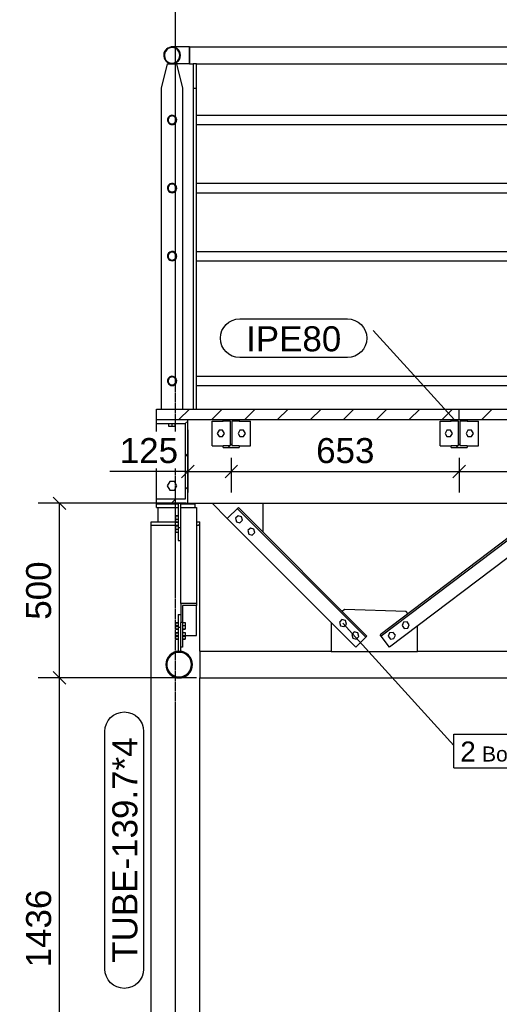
# Model space of a CAD drawing. Header units: millimetres. Extents: x 25 to 224619, y 20 to 11454.
# Tile 56 of 105: x 131160 to 132534, y 2190 to 5009. Entities that reach past the tile are written whole.
import ezdxf

# ---------------------------------------------------------------- set-up
doc = ezdxf.new("R2010")
doc.units = ezdxf.units.MM
doc.linetypes.add('DXK_LINE_DOT3', pattern=[5.9187, 2.979, -0.9799, 0.9799, -0.9799])
for name, color, linetype in [('ACIER_COUPE', 7, 'Continuous'), ('ACIER_HACHURES', 7, 'Continuous'), ('ACIER_VISIBLE', 7, 'Continuous'), ('BOULONS', 7, 'Continuous'), ('COTATIONS', 7, 'Continuous'), ('MAILLAGE', 7, 'Continuous'), ('REPERES', 7, 'Continuous')]:
    doc.layers.add(name, color=color, linetype=linetype)
doc.styles.add('Arial', font='arial.ttf', dxfattribs={"height": 0.2})

# ---------------------------------------------------------------- blocks, each defined once
blk = doc.blocks.new('GridLine-1649644-21804 - 21596')
at = {"layer": 'MAILLAGE', "color": 7, "linetype": 'DXK_LINE_DOT3'}
blk.add_line((131606.7, 600), (131606.7, 7419.3), dxfattribs=at)
blk = doc.blocks.new('Bolt-1649644-21611 - 21596')
at = {"layer": 'BOULONS', "color": 7, "linetype": 'Continuous'}
for p, q in [((131589.8, 3826.3), (131582.8, 3814.3)), ((131582.8, 3814.3), (131589.8, 3802.3)), ((131603.6, 3826.3), (131589.8, 3826.3)), ((131610.6, 3814.3), (131603.6, 3826.3)), ((131603.6, 3802.3), (131610.6, 3814.3)), ((131589.8, 3802.3), (131603.6, 3802.3)), ((131589.8, 3686.3), (131582.8, 3674.3)), ((131582.8, 3674.3), (131589.8, 3662.3)), ((131603.6, 3686.3), (131589.8, 3686.3)), ((131610.6, 3674.3), (131603.6, 3686.3)), ((131603.6, 3662.3), (131610.6, 3674.3)), ((131589.8, 3662.3), (131603.6, 3662.3))]:
    blk.add_line(p, q, dxfattribs=at)
blk = doc.blocks.new('Part-1649644-21605 - 21596')
at = {"layer": 'ACIER_HACHURES', "linetype": 'Continuous'}
h = blk.add_hatch(dxfattribs=at)
h.set_pattern_fill('', scale=21, style=0, pattern_type=0)
h.set_pattern_definition([(45, (131551.704, 3864.26), (-47.146, 47.146), [])])
h.paths.add_polyline_path([(131641.7, 3864.3), (131551.7, 3864.3), (131551.7, 3851.8), (131634.7, 3851.8), (131634.7, 3636.8), (131551.7, 3636.8), (131551.7, 3624.3), (131641.7, 3624.3)])
at = {"layer": 'ACIER_COUPE', "color": 136, "linetype": 'Continuous'}
for p, q in [((131551.7, 3851.8), (131551.7, 3864.3)), ((131551.7, 3864.3), (131641.7, 3864.3)), ((131641.7, 3624.3), (131641.7, 3864.3)), ((131634.7, 3851.8), (131551.7, 3851.8)), ((131634.7, 3636.8), (131634.7, 3851.8)), ((131551.7, 3624.3), (131551.7, 3636.8)), ((131551.7, 3636.8), (131634.7, 3636.8)), ((131551.7, 3624.3), (131641.7, 3624.3))]:
    blk.add_line(p, q, dxfattribs=at)
blk = doc.blocks.new('Part-1649644-21782 - 21596')
at = {"layer": 'ACIER_HACHURES', "linetype": 'Continuous'}
h = blk.add_hatch(dxfattribs=at)
h.set_pattern_fill('', scale=21, style=0, pattern_type=0)
h.set_pattern_definition([(45, (131608.35, 4533.834), (-47.146, 47.146), [])])
h.paths.add_polyline_path([(131610.2, 4527.1), (131608.4, 4533.8), (131603.4, 4538.8), (131596.7, 4540.6), (131590, 4538.8), (131585.1, 4533.8), (131583.3, 4527.1), (131585.1, 4520.4), (131590, 4515.5), (131596.7, 4513.7), (131603.4, 4515.5), (131608.4, 4520.4)])
h.paths.add_polyline_path([(131602.4, 4517.2), (131596.7, 4515.7), (131591, 4517.2), (131586.8, 4521.4), (131585.3, 4527.1), (131586.8, 4532.8), (131591, 4537), (131596.7, 4538.6), (131602.4, 4537), (131606.6, 4532.8), (131608.2, 4527.1), (131606.6, 4521.4)])
at = {"layer": 'ACIER_COUPE', "color": 136, "linetype": 'Continuous'}
for radius, start, end in [(13.4, 30, 210), (13.4, 210, 30), (11.4, 150, 330), (11.4, 330, 150)]:
    blk.add_arc((131596.7, 4527.1), radius, start, end, dxfattribs=at)
blk = doc.blocks.new('Part-1649644-21604 - 21596')
at = {"layer": 'ACIER_VISIBLE', "color": 136, "linetype": 'Continuous'}
blk.add_line((131641.7, 3624.3), (134921.7, 3624.3), dxfattribs=at)
blk = doc.blocks.new('Part-1649644-21671 - 21596')
at = {"layer": 'ACIER_HACHURES', "linetype": 'Continuous'}
h = blk.add_hatch(dxfattribs=at)
h.set_pattern_fill('', scale=21, style=0, pattern_type=0)
h.set_pattern_definition([(45, (131651.96, 3176.87), (-47.146, 47.146), [])])
h.paths.add_polyline_path([(131654.9, 3162.3), (131652, 3176.9), (131643.7, 3189.2), (131631.4, 3197.5), (131616.8, 3200.4), (131602.2, 3197.5), (131589.9, 3189.2), (131581.7, 3176.9), (131578.8, 3162.3), (131581.7, 3147.8), (131589.9, 3135.4), (131602.2, 3127.2), (131616.8, 3124.3), (131631.4, 3127.2), (131643.7, 3135.4), (131652, 3147.8)])
h.paths.add_polyline_path([(131641.7, 3137.5), (131630.3, 3129.8), (131616.8, 3127.2), (131603.4, 3129.8), (131591.9, 3137.5), (131584.3, 3148.9), (131581.7, 3162.3), (131584.3, 3175.8), (131591.9, 3187.2), (131603.4, 3194.8), (131616.8, 3197.5), (131630.3, 3194.8), (131641.7, 3187.2), (131649.3, 3175.8), (131652, 3162.3), (131649.3, 3148.9)])
at = {"layer": 'ACIER_COUPE', "color": 136, "linetype": 'Continuous'}
for radius, start, end in [(38, 22.5, 202.5), (35.1, 337.5, 157.5), (38, 202.5, 22.5), (35.1, 157.5, 337.5)]:
    blk.add_arc((131616.8, 3162.3), radius, start, end, dxfattribs=at)
blk = doc.blocks.new('Part-1649644-21672 - 21596')
at = {"layer": 'ACIER_VISIBLE', "color": 136, "linetype": 'Continuous'}
for p, q in [((131601.8, 3198.9), (131601.8, 3198.5)), ((131601.8, 3198.9), (131606.8, 3198.9)), ((131601.8, 3198.5), (131601.8, 3197.2)), ((131601.8, 3127.5), (131601.8, 3127.2)), ((131601.8, 3127.2), (131601.8, 3125.7)), ((131601.8, 3125.7), (131606.7, 3125.7))]:
    blk.add_line(p, q, dxfattribs=at)
blk = doc.blocks.new('Part-1649644-21610 - 21596')
at = {"layer": 'ACIER_VISIBLE', "color": 136, "linetype": 'Continuous'}
blk.add_line((131551.7, 3636.8), (131551.7, 3851.8), dxfattribs=at)
blk = doc.blocks.new('Part-1649644-21613 - 21596')
at = {"layer": 'ACIER_HACHURES', "linetype": 'Continuous'}
h = blk.add_hatch(dxfattribs=at)
h.set_pattern_fill('', scale=21, style=0, pattern_type=0)
h.set_pattern_definition([(45, (132396.206, 3864.26), (-47.146, 47.146), [])])
h.paths.add_polyline_path([(132442.2, 3864.3), (132396.2, 3864.3), (132396.2, 3859.1), (132417.3, 3859.1), (132417.3, 3789.5), (132396.2, 3789.5), (132396.2, 3784.3), (132442.2, 3784.3), (132442.2, 3789.5), (132421.1, 3789.5), (132421.1, 3859.1), (132442.2, 3859.1)])
at = {"layer": 'ACIER_COUPE', "color": 136, "linetype": 'Continuous'}
for p, q in [((132396.2, 3859.1), (132396.2, 3864.3)), ((132396.2, 3864.3), (132442.2, 3864.3)), ((132442.2, 3864.3), (132442.2, 3859.1)), ((132417.3, 3859.1), (132396.2, 3859.1)), ((132417.3, 3789.5), (132417.3, 3859.1)), ((132442.2, 3859.1), (132421.1, 3859.1)), ((132421.1, 3859.1), (132421.1, 3789.5)), ((132396.2, 3784.3), (132396.2, 3789.5)), ((132396.2, 3789.5), (132417.3, 3789.5)), ((132396.2, 3784.3), (132442.2, 3784.3)), ((132421.1, 3789.5), (132442.2, 3789.5)), ((132442.2, 3789.5), (132442.2, 3784.3))]:
    blk.add_line(p, q, dxfattribs=at)
blk = doc.blocks.new('Part-1649644-21616 - 21596')
at = {"layer": 'ACIER_VISIBLE', "color": 136, "linetype": 'Continuous'}
for p, q in [((132364.2, 3859.3), (132396.2, 3859.3)), ((132364.2, 3789.3), (132364.2, 3859.3)), ((132442.2, 3859.3), (132474.2, 3859.3)), ((132474.2, 3789.3), (132474.2, 3859.3)), ((132364.2, 3789.3), (132396.2, 3789.3)), ((132442.2, 3789.3), (132474.2, 3789.3))]:
    blk.add_line(p, q, dxfattribs=at)
blk = doc.blocks.new('Bolt-1649644-21617 - 21596')
at = {"layer": 'BOULONS', "color": 7, "linetype": 'Continuous'}
for p, q in [((132384, 3833.3), (132378.8, 3824.3)), ((132378.8, 3824.3), (132384, 3815.3)), ((132394.4, 3833.3), (132384, 3833.3)), ((132384, 3815.3), (132394.4, 3815.3)), ((132399.6, 3824.3), (132394.4, 3833.3)), ((132394.4, 3815.3), (132399.6, 3824.3)), ((132444, 3833.3), (132438.8, 3824.3)), ((132438.8, 3824.3), (132444, 3815.3)), ((132454.4, 3833.3), (132444, 3833.3)), ((132444, 3815.3), (132454.4, 3815.3)), ((132459.6, 3824.3), (132454.4, 3833.3)), ((132454.4, 3815.3), (132459.6, 3824.3))]:
    blk.add_line(p, q, dxfattribs=at)
blk = doc.blocks.new('Part-1649644-21618 - 21596')
at = {"layer": 'ACIER_HACHURES', "linetype": 'Continuous'}
h = blk.add_hatch(dxfattribs=at)
h.set_pattern_fill('', scale=21, style=0, pattern_type=0)
h.set_pattern_definition([(45, (131743.206, 3864.26), (-47.146, 47.146), [])])
h.paths.add_polyline_path([(131789.2, 3864.3), (131743.2, 3864.3), (131743.2, 3859.1), (131764.3, 3859.1), (131764.3, 3789.5), (131743.2, 3789.5), (131743.2, 3784.3), (131789.2, 3784.3), (131789.2, 3789.5), (131768.1, 3789.5), (131768.1, 3859.1), (131789.2, 3859.1)])
at = {"layer": 'ACIER_COUPE', "color": 136, "linetype": 'Continuous'}
for p, q in [((131743.2, 3859.1), (131743.2, 3864.3)), ((131743.2, 3864.3), (131789.2, 3864.3)), ((131789.2, 3864.3), (131789.2, 3859.1)), ((131764.3, 3859.1), (131743.2, 3859.1)), ((131764.3, 3789.5), (131764.3, 3859.1)), ((131789.2, 3859.1), (131768.1, 3859.1)), ((131768.1, 3859.1), (131768.1, 3789.5)), ((131743.2, 3784.3), (131743.2, 3789.5)), ((131743.2, 3789.5), (131764.3, 3789.5)), ((131743.2, 3784.3), (131789.2, 3784.3)), ((131768.1, 3789.5), (131789.2, 3789.5)), ((131789.2, 3789.5), (131789.2, 3784.3))]:
    blk.add_line(p, q, dxfattribs=at)
blk = doc.blocks.new('Part-1649644-21621 - 21596')
at = {"layer": 'ACIER_VISIBLE', "color": 136, "linetype": 'Continuous'}
for p, q in [((131711.2, 3859.3), (131743.2, 3859.3)), ((131711.2, 3789.3), (131711.2, 3859.3)), ((131789.2, 3859.3), (131821.2, 3859.3)), ((131821.2, 3789.3), (131821.2, 3859.3)), ((131711.2, 3789.3), (131743.2, 3789.3)), ((131789.2, 3789.3), (131821.2, 3789.3))]:
    blk.add_line(p, q, dxfattribs=at)
blk = doc.blocks.new('Bolt-1649644-21622 - 21596')
at = {"layer": 'BOULONS', "color": 7, "linetype": 'Continuous'}
for p, q in [((131731, 3833.3), (131725.8, 3824.3)), ((131725.8, 3824.3), (131731, 3815.3)), ((131741.4, 3833.3), (131731, 3833.3)), ((131731, 3815.3), (131741.4, 3815.3)), ((131746.6, 3824.3), (131741.4, 3833.3)), ((131741.4, 3815.3), (131746.6, 3824.3)), ((131791, 3833.3), (131785.8, 3824.3)), ((131785.8, 3824.3), (131791, 3815.3)), ((131801.4, 3833.3), (131791, 3833.3)), ((131791, 3815.3), (131801.4, 3815.3)), ((131806.6, 3824.3), (131801.4, 3833.3)), ((131801.4, 3815.3), (131806.6, 3824.3))]:
    blk.add_line(p, q, dxfattribs=at)
blk = doc.blocks.new('Part-1649644-21639 - 21596')
at = {"layer": 'ACIER_VISIBLE', "color": 136, "linetype": 'Continuous'}
for p, q in [((131536.8, 1700.7), (131536.8, 3561.3)), ((131540, 3561.3), (131542.5, 3561.3)), ((131548.8, 3561.3), (131553.3, 3561.3)), ((131562.5, 3561.3), (131568.4, 3561.3)), ((131580.8, 3561.3), (131586.7, 3561.3)), ((131673.1, 3561.3), (131670.9, 3561.3)), ((131673.4, 3561.3), (131673.1, 3561.3)), ((131676.5, 3200.4), (131676.5, 3561.3)), ((131676.5, 1700.7), (131676.5, 3124.3))]:
    blk.add_line(p, q, dxfattribs=at)
blk = doc.blocks.new('Part-1649644-21641 - 21596')
at = {"layer": 'ACIER_VISIBLE', "color": 136, "linetype": 'Continuous'}
for p, q in [((131556.7, 3612.5), (131613.8, 3612.5)), ((131556.7, 3571.3), (131556.7, 3612.5)), ((131621.8, 3612.5), (131656.7, 3612.5)), ((131656.7, 3612.3), (131656.7, 3612.5))]:
    blk.add_line(p, q, dxfattribs=at)
blk = doc.blocks.new('Part-1649644-21646 - 21596')
at = {"layer": 'ACIER_VISIBLE', "color": 136, "linetype": 'Continuous'}
for p, q in [((131551.7, 3622.5), (131613.8, 3622.5)), ((131551.7, 3612.5), (131551.7, 3622.5)), ((131551.7, 3612.5), (131556.7, 3612.5)), ((131621.8, 3622.5), (131661.7, 3622.5)), ((131656.7, 3612.5), (131661.7, 3612.5)), ((131661.7, 3622.5), (131661.7, 3612.5))]:
    blk.add_line(p, q, dxfattribs=at)
blk = doc.blocks.new('Bolt-1649644-21647 - 21596')
at = {"layer": 'BOULONS', "color": 7, "linetype": 'Continuous'}
for p, q in [((131568.7, 3622.5), (131568.7, 3624.3)), ((131584.7, 3622.5), (131584.7, 3624.3)), ((131628.7, 3622.5), (131628.7, 3624.3)), ((131644.7, 3622.5), (131644.7, 3624.3))]:
    blk.add_line(p, q, dxfattribs=at)
blk = doc.blocks.new('Part-1649644-21780 - 21596')
at = {"layer": 'ACIER_HACHURES', "linetype": 'Continuous'}
h = blk.add_hatch(dxfattribs=at)
h.set_pattern_fill('', scale=21, style=0, pattern_type=0)
h.set_pattern_definition([(45, (131617.62, 4919.184), (-47.146, 47.146), [])])
h.paths.add_polyline_path([(131620.9, 4907.1), (131617.6, 4919.2), (131608.8, 4928), (131596.7, 4931.3), (131584.6, 4928), (131575.8, 4919.2), (131572.6, 4907.1), (131575.8, 4895), (131584.6, 4886.2), (131596.7, 4883), (131608.8, 4886.2), (131617.6, 4895)])
h.paths.add_polyline_path([(131607.8, 4887.9), (131596.7, 4885), (131585.6, 4887.9), (131577.5, 4896), (131574.6, 4907.1), (131577.5, 4918.2), (131585.6, 4926.3), (131596.7, 4929.3), (131607.8, 4926.3), (131615.9, 4918.2), (131618.9, 4907.1), (131615.9, 4896)])
at = {"layer": 'ACIER_COUPE', "color": 136, "linetype": 'Continuous'}
for radius, start, end in [(24.1, 30, 210), (22.1, 150, 330), (24.1, 210, 30), (22.1, 330, 150)]:
    blk.add_arc((131596.7, 4907.1), radius, start, end, dxfattribs=at)
blk = doc.blocks.new('Bolt-1649644-21774 - 21596')
at = {"layer": 'BOULONS', "color": 7, "linetype": 'Continuous'}
for p, q in [((131587.7, 3844.3), (131587.7, 3851.8)), ((131605.7, 3844.3), (131587.7, 3844.3)), ((131596.7, 3844.3), (131596.7, 3851.8)), ((131605.7, 3844.3), (131605.7, 3851.8))]:
    blk.add_line(p, q, dxfattribs=at)
blk = doc.blocks.new('Part-1649644-21654 - 21596')
at = {"layer": 'ACIER_VISIBLE', "color": 136, "linetype": 'Continuous'}
for p, q in [((131536.8, 3571.3), (131613.8, 3571.3)), ((131536.8, 3561.3), (131536.8, 3571.3)), ((131536.8, 3561.3), (131540, 3561.3)), ((131542.5, 3561.3), (131548.8, 3561.3)), ((131553.3, 3561.3), (131562.5, 3561.3)), ((131568.4, 3561.3), (131580.8, 3561.3)), ((131586.7, 3561.3), (131613.8, 3561.3)), ((131666.8, 3571.3), (131676.5, 3571.3)), ((131666.8, 3561.3), (131667.2, 3561.3)), ((131667.2, 3561.3), (131670.9, 3561.3)), ((131673.4, 3561.3), (131674.2, 3561.3)), ((131674.2, 3561.3), (131676.5, 3561.3)), ((131676.5, 3561.3), (131676.5, 3571.3))]:
    blk.add_line(p, q, dxfattribs=at)
blk = doc.blocks.new('Part-1649644-21778 - 21596')
at = {"layer": 'ACIER_VISIBLE', "color": 136, "linetype": 'Continuous'}
for p, q in [((131666.7, 4345.6), (132740, 4345.6)), ((131666.7, 4318.7), (132740, 4318.7))]:
    blk.add_line(p, q, dxfattribs=at)
blk = doc.blocks.new('Part-1649644-21660 - 21596')
at = {"layer": 'ACIER_VISIBLE', "color": 136, "linetype": 'Continuous'}
for p, q in [((131676.5, 3200.4), (131676.5, 3124.3)), ((131676.5, 3200.4), (132052.4, 3200.4)), ((132299.3, 3200.4), (133154.1, 3200.4)), ((131676.5, 3124.3), (134896.9, 3124.3))]:
    blk.add_line(p, q, dxfattribs=at)
blk = doc.blocks.new('Part-1649644-21776 - 21596')
at = {"layer": 'ACIER_VISIBLE', "color": 136, "linetype": 'Continuous'}
for p, q in [((131666.7, 4735.6), (132740, 4735.6)), ((131666.7, 4708.7), (132740, 4708.7))]:
    blk.add_line(p, q, dxfattribs=at)
blk = doc.blocks.new('Part-1649644-21678 - 21596')
at = {"layer": 'ACIER_VISIBLE', "color": 136, "linetype": 'Continuous'}
for start, end in [(113.3907, 156.6093), (93.8199, 111.6093), (68.3907, 86.1801), (23.3907, 66.6093), (158.3906, 201.6094), (338.3906, 21.6094), (203.3906, 246.6095), (293.3905, 336.6094), (248.3905, 291.6095)]:
    blk.add_arc((131616.8, 3162.3), 38.1, start, end, dxfattribs=at)
blk = doc.blocks.new('Part-1649644-21690 - 21596')
at = {"layer": 'ACIER_VISIBLE', "color": 136, "linetype": 'Continuous'}
for p, q in [((131621.8, 3612.3), (131666.8, 3612.3)), ((131666.8, 3612.3), (131666.8, 3337.6)), ((131621.8, 3337.6), (131621.8, 3555))]:
    blk.add_line(p, q, dxfattribs=at)
blk = doc.blocks.new('Part-1649644-21691 - 21596')
at = {"layer": 'ACIER_HACHURES', "linetype": 'Continuous'}
h = blk.add_hatch(dxfattribs=at)
h.set_pattern_fill('', scale=21, style=0, pattern_type=0)
h.set_pattern_definition([(45, (131621.804, 3337.63), (-47.146, 47.146), [])])
h.paths.add_polyline_path([(131666.8, 3337.6), (131621.8, 3337.6), (131621.8, 3282.8), (131626.3, 3282.8), (131626.3, 3332.1), (131666.8, 3332.1)])
at = {"layer": 'ACIER_COUPE', "color": 136, "linetype": 'Continuous'}
for p, q in [((131666.8, 3337.6), (131621.8, 3337.6)), ((131621.8, 3337.6), (131621.8, 3282.8)), ((131666.8, 3332.1), (131626.3, 3332.1)), ((131626.3, 3332.1), (131626.3, 3282.8)), ((131666.8, 3337.6), (131666.8, 3332.1)), ((131626.3, 3282.8), (131621.8, 3282.8))]:
    blk.add_line(p, q, dxfattribs=at)
at = {"layer": 'ACIER_VISIBLE', "color": 136, "linetype": 'Continuous'}
for p, q in [((131666.8, 3245.4), (131666.8, 3332.1)), ((131621.8, 3269.4), (131621.8, 3282.8)), ((131626.3, 3282.8), (131626.3, 3212.2)), ((131626.3, 3245.4), (131666.8, 3245.4)), ((131626.3, 3212.2), (131621.8, 3212.2))]:
    blk.add_line(p, q, dxfattribs=at)
blk = doc.blocks.new('Part-1649644-21693 - 21596')
at = {"layer": 'ACIER_VISIBLE', "color": 136, "linetype": 'Continuous'}
for p, q in [((131613.8, 3624.3), (131613.8, 3518.1)), ((131621.8, 3555), (131621.8, 3624.3)), ((131613.8, 3555), (131621.8, 3555)), ((131613.8, 3518.1), (131621.8, 3518.1))]:
    blk.add_line(p, q, dxfattribs=at)
blk = doc.blocks.new('Bolt-1649644-21694 - 21596')
at = {"layer": 'BOULONS', "color": 7, "linetype": 'Continuous'}
for p, q in [((131606.3, 3588.9), (131606.3, 3570.1)), ((131606.3, 3588.9), (131613.8, 3588.9)), ((131606.3, 3588), (131613.8, 3588)), ((131606.3, 3578.6), (131613.8, 3578.6)), ((131606.3, 3570.1), (131613.8, 3570.1)), ((131606.3, 3560.3), (131606.3, 3541.5)), ((131606.3, 3560.3), (131613.8, 3560.3)), ((131606.3, 3559.4), (131613.8, 3559.4)), ((131606.3, 3550), (131613.8, 3550)), ((131606.3, 3541.5), (131613.8, 3541.5))]:
    blk.add_line(p, q, dxfattribs=at)
blk = doc.blocks.new('Part-1649644-21696 - 21596')
at = {"layer": 'ACIER_VISIBLE', "color": 136, "linetype": 'Continuous'}
for p, q in [((131613.8, 3306.3), (131613.8, 3200.2)), ((131613.8, 3306.3), (131621.8, 3306.3)), ((131613.8, 3269.4), (131621.8, 3269.4)), ((131621.8, 3200.2), (131621.8, 3269.4)), ((131613.8, 3200.2), (131615.8, 3200.2)), ((131617.8, 3200.2), (131621.8, 3200.2))]:
    blk.add_line(p, q, dxfattribs=at)
blk = doc.blocks.new('Bolt-1649644-21697 - 21596')
at = {"layer": 'BOULONS', "color": 7, "linetype": 'Continuous'}
for p, q in [((131606.3, 3282.1), (131606.3, 3283)), ((131606.3, 3283), (131613.8, 3283)), ((131606.3, 3282.1), (131606.3, 3264.1)), ((131606.3, 3282.1), (131613.8, 3282.1)), ((131606.3, 3272.7), (131613.8, 3272.7)), ((131606.3, 3264.1), (131613.8, 3264.1)), ((131606.3, 3253.4), (131606.3, 3254.3)), ((131606.3, 3254.3), (131613.8, 3254.3)), ((131606.3, 3253.4), (131606.3, 3235.5)), ((131606.3, 3253.4), (131613.8, 3253.4)), ((131606.3, 3244), (131613.8, 3244)), ((131626.3, 3244), (131633.8, 3244)), ((131633.8, 3245.4), (131633.8, 3235.5)), ((131606.3, 3235.5), (131613.8, 3235.5)), ((131626.3, 3235.5), (131633.8, 3235.5))]:
    blk.add_line(p, q, dxfattribs=at)
blk = doc.blocks.new('Bolt-1649644-21698 - 21596')
at = {"layer": 'BOULONS', "color": 7, "linetype": 'Continuous'}
for p, q in [((131606.3, 3283), (131606.3, 3264.1)), ((131606.3, 3283), (131613.8, 3283)), ((131606.3, 3274.4), (131613.8, 3274.4)), ((131626.3, 3283), (131633.8, 3283)), ((131626.3, 3274.4), (131633.8, 3274.4)), ((131633.8, 3283), (131633.8, 3264.1)), ((131606.3, 3265), (131613.8, 3265)), ((131606.3, 3264.1), (131613.8, 3264.1)), ((131606.3, 3254.3), (131606.3, 3235.5)), ((131606.3, 3254.3), (131613.8, 3254.3)), ((131606.3, 3245.8), (131613.8, 3245.8)), ((131626.3, 3265), (131633.8, 3265)), ((131626.3, 3264.1), (131633.8, 3264.1)), ((131626.3, 3254.3), (131633.8, 3254.3)), ((131626.3, 3245.8), (131633.8, 3245.8)), ((131633.8, 3254.3), (131633.8, 3235.5)), ((131606.3, 3236.4), (131613.8, 3236.4)), ((131606.3, 3235.5), (131613.8, 3235.5)), ((131626.3, 3236.4), (131633.8, 3236.4)), ((131626.3, 3235.5), (131633.8, 3235.5))]:
    blk.add_line(p, q, dxfattribs=at)
blk = doc.blocks.new('Part-1649644-21699 - 21596')
at = {"layer": 'ACIER_VISIBLE', "color": 136, "linetype": 'Continuous'}
for p, q in [((131754.8, 3580.4), (131786.6, 3612.3)), ((132154.9, 3244), (131786.6, 3612.3)), ((132151.7, 3240.8), (131783.4, 3609.1)), ((132123.1, 3212.2), (131754.8, 3580.4)), ((132123.1, 3212.2), (132154.9, 3244))]:
    blk.add_line(p, q, dxfattribs=at)
blk = doc.blocks.new('Part-1649644-21701 - 21596')
at = {"layer": 'ACIER_VISIBLE', "color": 136, "linetype": 'Continuous'}
for p, q in [((131754.8, 3580.4), (131711, 3624.3)), ((131857.3, 3541.6), (131857.3, 3624.3))]:
    blk.add_line(p, q, dxfattribs=at)
blk = doc.blocks.new('Bolt-1649644-21702 - 21596')
at = {"layer": 'BOULONS', "color": 7, "linetype": 'Continuous'}
for p, q in [((131785.7, 3588.7), (131778.4, 3581.4)), ((131778.4, 3581.4), (131781, 3571.3)), ((131795.7, 3586), (131785.7, 3588.7)), ((131798.4, 3576), (131795.7, 3586)), ((131781, 3571.3), (131791.1, 3568.6)), ((131791.1, 3568.6), (131798.4, 3576)), ((131821.1, 3553.4), (131813.7, 3546)), ((131831.1, 3550.7), (131821.1, 3553.4)), ((131813.7, 3546), (131816.4, 3536)), ((131816.4, 3536), (131826.4, 3533.3)), ((131826.4, 3533.3), (131833.8, 3540.6)), ((131833.8, 3540.6), (131831.1, 3550.7))]:
    blk.add_line(p, q, dxfattribs=at)
blk = doc.blocks.new('Part-1649644-21703 - 21596')
at = {"layer": 'ACIER_VISIBLE', "color": 136, "linetype": 'Continuous'}
for p, q in [((132673.6, 3612.3), (132192.4, 3248)), ((132700.7, 3576.4), (132673.6, 3612.3)), ((132195.1, 3244.5), (132676.3, 3608.7)), ((132700.7, 3576.4), (132219.6, 3212.2)), ((132219.6, 3212.2), (132192.4, 3248))]:
    blk.add_line(p, q, dxfattribs=at)
blk = doc.blocks.new('Part-1649644-21712 - 21596')
at = {"layer": 'ACIER_VISIBLE', "color": 136, "linetype": 'Continuous'}
for p, q in [((132090.1, 3320.6), (132084.2, 3314.7)), ((132267.4, 3314.7), (132090.1, 3320.6)), ((132272.1, 3308.4), (132267.4, 3314.7)), ((132052.4, 3282.9), (132052.4, 3200.2)), ((132299.3, 3200.2), (132299.3, 3272.5)), ((132052.4, 3200.2), (132299.3, 3200.2))]:
    blk.add_line(p, q, dxfattribs=at)
blk = doc.blocks.new('Bolt-1649644-21713 - 21596')
at = {"layer": 'BOULONS', "color": 7, "linetype": 'Continuous'}
for p, q in [((132083.3, 3291.1), (132075.9, 3283.8)), ((132075.9, 3283.8), (132078.6, 3273.8)), ((132078.6, 3273.8), (132088.6, 3271.1)), ((132093.3, 3288.5), (132083.3, 3291.1)), ((132088.6, 3271.1), (132096, 3278.4)), ((132096, 3278.4), (132093.3, 3288.5)), ((132118.6, 3255.8), (132111.3, 3248.4)), ((132111.3, 3248.4), (132114, 3238.4)), ((132128.7, 3253.1), (132118.6, 3255.8)), ((132124, 3235.7), (132131.4, 3243.1)), ((132131.4, 3243.1), (132128.7, 3253.1)), ((132114, 3238.4), (132124, 3235.7))]:
    blk.add_line(p, q, dxfattribs=at)
blk = doc.blocks.new('Bolt-1649644-21714 - 21596')
at = {"layer": 'BOULONS', "color": 7, "linetype": 'Continuous'}
for p, q in [((132259.5, 3283.7), (132255.5, 3274.1)), ((132255.5, 3274.1), (132261.7, 3265.8)), ((132269.8, 3284.9), (132259.5, 3283.7)), ((132276.1, 3276.7), (132269.8, 3284.9)), ((132272.1, 3267.1), (132276.1, 3276.7)), ((132219.6, 3253.5), (132215.6, 3243.9)), ((132215.6, 3243.9), (132221.9, 3235.6)), ((132230, 3254.8), (132219.6, 3253.5)), ((132236.2, 3246.5), (132230, 3254.8)), ((132232.2, 3236.9), (132236.2, 3246.5)), ((132261.7, 3265.8), (132272.1, 3267.1)), ((132221.9, 3235.6), (132232.2, 3236.9))]:
    blk.add_line(p, q, dxfattribs=at)
blk = doc.blocks.new('Part-1649644-21784 - 21596')
at = {"layer": 'ACIER_HACHURES', "linetype": 'Continuous'}
h = blk.add_hatch(dxfattribs=at)
h.set_pattern_fill('', scale=21, style=0, pattern_type=0)
h.set_pattern_definition([(45, (131608.35, 3981.484), (-47.146, 47.146), [])])
h.paths.add_polyline_path([(131610.2, 3974.8), (131608.4, 3981.5), (131603.4, 3986.4), (131596.7, 3988.2), (131590, 3986.4), (131585.1, 3981.5), (131583.3, 3974.8), (131585.1, 3968), (131590, 3963.1), (131596.7, 3961.3), (131603.4, 3963.1), (131608.4, 3968)])
h.paths.add_polyline_path([(131602.4, 3964.8), (131596.7, 3963.3), (131591, 3964.8), (131586.8, 3969), (131585.3, 3974.8), (131586.8, 3980.5), (131591, 3984.7), (131596.7, 3986.2), (131602.4, 3984.7), (131606.6, 3980.5), (131608.2, 3974.8), (131606.6, 3969)])
at = {"layer": 'ACIER_COUPE', "color": 136, "linetype": 'Continuous'}
for radius, start, end in [(13.4, 30, 210), (13.4, 210, 30), (11.4, 150, 330), (11.4, 330, 150)]:
    blk.add_arc((131596.7, 3974.8), radius, start, end, dxfattribs=at)
blk = doc.blocks.new('Part-1649644-21747 - 21596')
at = {"layer": 'ACIER_HACHURES', "linetype": 'Continuous'}
h = blk.add_hatch(dxfattribs=at)
h.set_pattern_fill('', scale=21, style=0, pattern_type=0)
h.set_pattern_definition([(45, (131551.704, 3894.26), (-47.1463, 47.1463), [])])
h.paths.add_polyline_path([(132419.2, 3894.3), (131551.7, 3894.3), (131551.7, 3864.3), (132419.2, 3864.3)])
at = {"layer": 'ACIER_COUPE', "color": 136, "linetype": 'Continuous'}
for p, q in [((131551.7, 3864.3), (131551.7, 3894.3)), ((131551.7, 3894.3), (132419.2, 3894.3)), ((132419.2, 3864.3), (132419.2, 3894.3)), ((131551.7, 3864.3), (132419.2, 3864.3))]:
    blk.add_line(p, q, dxfattribs=at)
blk = doc.blocks.new('Part-1649644-21748 - 21596')
at = {"layer": 'ACIER_HACHURES', "linetype": 'Continuous'}
h = blk.add_hatch(dxfattribs=at)
h.set_pattern_fill('', scale=21, style=0, pattern_type=0)
h.set_pattern_definition([(45, (132419.204, 3894.26), (-47.1463, 47.1463), [])])
h.paths.add_polyline_path([(133286.7, 3894.3), (132419.2, 3894.3), (132419.2, 3864.3), (133286.7, 3864.3)])
at = {"layer": 'ACIER_COUPE', "color": 136, "linetype": 'Continuous'}
for p, q in [((132419.2, 3864.3), (132419.2, 3894.3)), ((132419.2, 3894.3), (133286.7, 3894.3)), ((133286.7, 3864.3), (133286.7, 3894.3)), ((132419.2, 3864.3), (133286.7, 3864.3))]:
    blk.add_line(p, q, dxfattribs=at)
blk = doc.blocks.new('Part-1649644-21754 - 21596')
at = {"layer": 'ACIER_VISIBLE', "color": 136, "linetype": 'Continuous'}
for p, q in [((131666.7, 4883), (131656.7, 4883)), ((131656.7, 4883), (131656.7, 3894.3)), ((131666.7, 3894.3), (131666.7, 4883)), ((131656.7, 4813), (131666.7, 4813))]:
    blk.add_line(p, q, dxfattribs=at)
blk = doc.blocks.new('Part-1649644-21767 - 21596')
at = {"layer": 'ACIER_VISIBLE', "color": 136, "linetype": 'Continuous'}
for p, q in [((131566.7, 4813), (131583.7, 4883)), ((131583.7, 4883), (131609.7, 4883)), ((131609.7, 4883), (131626.7, 4813)), ((131566.7, 3894.3), (131566.7, 4813)), ((131626.7, 4813), (131626.7, 3894.3))]:
    blk.add_line(p, q, dxfattribs=at)
blk = doc.blocks.new('Bolt-1649644-21771 - 21596')
at = {"layer": 'BOULONS', "color": 7, "linetype": 'Continuous'}
for p, q in [((131587.7, 3844.3), (131587.7, 3851.8)), ((131605.7, 3844.3), (131587.7, 3844.3)), ((131596.7, 3844.3), (131596.7, 3851.8)), ((131605.7, 3844.3), (131605.7, 3851.8))]:
    blk.add_line(p, q, dxfattribs=at)
blk = doc.blocks.new('Part-1649644-21775 - 21596')
at = {"layer": 'ACIER_VISIBLE', "color": 136, "linetype": 'Continuous'}
for p, q in [((131646.7, 4931.3), (131646.7, 4883)), ((131646.7, 4931.3), (134916.7, 4931.3)), ((131646.7, 4883), (131656.7, 4883)), ((131666.7, 4883), (132740, 4883))]:
    blk.add_line(p, q, dxfattribs=at)
blk = doc.blocks.new('Part-1649644-21777 - 21596')
at = {"layer": 'ACIER_VISIBLE', "color": 136, "linetype": 'Continuous'}
for p, q in [((131666.7, 4540.6), (132740, 4540.6)), ((131666.7, 4513.7), (132740, 4513.7))]:
    blk.add_line(p, q, dxfattribs=at)
blk = doc.blocks.new('Part-1649644-21779 - 21596')
at = {"layer": 'ACIER_VISIBLE', "color": 136, "linetype": 'Continuous'}
for p, q in [((131666.7, 3988.2), (132740, 3988.2)), ((131666.7, 3961.3), (132740, 3961.3))]:
    blk.add_line(p, q, dxfattribs=at)
blk = doc.blocks.new('Part-1649644-21781 - 21596')
at = {"layer": 'ACIER_HACHURES', "linetype": 'Continuous'}
h = blk.add_hatch(dxfattribs=at)
h.set_pattern_fill('', scale=21, style=0, pattern_type=0)
h.set_pattern_definition([(45, (131608.35, 4728.834), (-47.146, 47.146), [])])
h.paths.add_polyline_path([(131610.2, 4722.1), (131608.4, 4728.8), (131603.4, 4733.8), (131596.7, 4735.6), (131590, 4733.8), (131585.1, 4728.8), (131583.3, 4722.1), (131585.1, 4715.4), (131590, 4710.5), (131596.7, 4708.7), (131603.4, 4710.5), (131608.4, 4715.4)])
h.paths.add_polyline_path([(131602.4, 4712.2), (131596.7, 4710.7), (131591, 4712.2), (131586.8, 4716.4), (131585.3, 4722.1), (131586.8, 4727.8), (131591, 4732), (131596.7, 4733.6), (131602.4, 4732), (131606.6, 4727.8), (131608.2, 4722.1), (131606.6, 4716.4)])
at = {"layer": 'ACIER_COUPE', "color": 136, "linetype": 'Continuous'}
for radius, start, end in [(13.4, 30, 210), (13.4, 210, 30), (11.4, 150, 330), (11.4, 330, 150)]:
    blk.add_arc((131596.7, 4722.1), radius, start, end, dxfattribs=at)
blk = doc.blocks.new('Part-1649644-21783 - 21596')
at = {"layer": 'ACIER_HACHURES', "linetype": 'Continuous'}
h = blk.add_hatch(dxfattribs=at)
h.set_pattern_fill('', scale=21, style=0, pattern_type=0)
h.set_pattern_definition([(45, (131608.35, 4338.834), (-47.146, 47.146), [])])
h.paths.add_polyline_path([(131610.2, 4332.1), (131608.4, 4338.8), (131603.4, 4343.8), (131596.7, 4345.6), (131590, 4343.8), (131585.1, 4338.8), (131583.3, 4332.1), (131585.1, 4325.4), (131590, 4320.5), (131596.7, 4318.7), (131603.4, 4320.5), (131608.4, 4325.4)])
h.paths.add_polyline_path([(131602.4, 4322.2), (131596.7, 4320.7), (131591, 4322.2), (131586.8, 4326.4), (131585.3, 4332.1), (131586.8, 4337.8), (131591, 4342), (131596.7, 4343.6), (131602.4, 4342), (131606.6, 4337.8), (131608.2, 4332.1), (131606.6, 4326.4)])
at = {"layer": 'ACIER_COUPE', "color": 136, "linetype": 'Continuous'}
for radius, start, end in [(13.4, 30, 210), (11.4, 330, 150), (13.4, 210, 30), (11.4, 150, 330)]:
    blk.add_arc((131596.7, 4332.1), radius, start, end, dxfattribs=at)
blk = doc.blocks.new('Part-1649644-21787 - 21596')
at = {"layer": 'ACIER_VISIBLE', "color": 136, "linetype": 'Continuous'}
for p, q in [((131646.7, 4931.3), (131596.7, 4931.3)), ((131646.7, 4883), (131646.7, 4931.3)), ((131646.7, 4883), (131609.7, 4883))]:
    blk.add_line(p, q, dxfattribs=at)
blk = doc.blocks.new('StraightDimension-1649644-25183 - 21596')
at = {"layer": 'COTATIONS', "color": 7, "linetype": 'Continuous'}
for p, q in [((131292, 3106.3), (131256, 3142.3)), ((131666.5, 3124.3), (131212.5, 3124.3)), ((131274, 1688.7), (131274, 3124.3)), ((131256, 1706.7), (131292, 1670.7)), ((131666.5, 1688.7), (131212.5, 1688.7))]:
    blk.add_line(p, q, dxfattribs=at)
at = {"color": 0}
blk.add_wipeout([(131265, 2532.6), (131160, 2532.6), (131160, 2280.3), (131265, 2280.3)], dxfattribs=at).dxf.layer = 'COTATIONS'
at = {"layer": 'COTATIONS', "color": 7, "style": 'Arial'}
blk.add_text('1436', height=71.63, rotation=90.0002, dxfattribs=at).set_placement((131250, 2295.3))
blk = doc.blocks.new('StraightDimension-1649644-25124 - 21596')
at = {"layer": 'COTATIONS', "color": 7, "linetype": 'Continuous'}
for p, q in [((132419.2, 3754.3), (132419.2, 3655.5)), ((133286.7, 3754.3), (133286.7, 3655.5)), ((132437.2, 3733.5), (132401.2, 3697.5)), ((133268.7, 3697.5), (133304.7, 3733.5)), ((132419.2, 3715.5), (133286.7, 3715.5))]:
    blk.add_line(p, q, dxfattribs=at)
at = {"color": 0}
blk.add_wipeout([(132951.3, 3724.5), (132951.3, 3829.5), (132754.6, 3829.5), (132754.6, 3724.5)], dxfattribs=at).dxf.layer = 'COTATIONS'
at = {"layer": 'COTATIONS', "color": 7, "style": 'Arial'}
blk.add_text('868', height=71.63, dxfattribs=at).set_placement((132769.6, 3739.5))
blk = doc.blocks.new('StraightDimension-1649644-25125 - 21596')
at = {"layer": 'COTATIONS', "color": 7, "linetype": 'Continuous'}
for p, q in [((131766.2, 3754.3), (131766.2, 3655.5)), ((132419.2, 3754.3), (132419.2, 3655.5)), ((131784.2, 3733.5), (131748.2, 3697.5)), ((132401.2, 3697.5), (132437.2, 3733.5)), ((131766.2, 3715.5), (132419.2, 3715.5))]:
    blk.add_line(p, q, dxfattribs=at)
at = {"color": 0}
blk.add_wipeout([(132191.1, 3724.5), (132191.1, 3829.5), (131994.3, 3829.5), (131994.3, 3724.5)], dxfattribs=at).dxf.layer = 'COTATIONS'
at = {"layer": 'COTATIONS', "color": 7, "style": 'Arial'}
blk.add_text('653', height=71.63, dxfattribs=at).set_placement((132009.3, 3739.5))
blk = doc.blocks.new('StraightDimension-1649644-25126 - 21596')
at = {"layer": 'COTATIONS', "color": 7, "linetype": 'Continuous'}
for p, q in [((131641.7, 3834.3), (131641.7, 3655.5)), ((131766.2, 3754.3), (131766.2, 3655.5)), ((131623.7, 3697.5), (131659.7, 3733.5)), ((131784.2, 3733.5), (131748.2, 3697.5)), ((131641.7, 3715.5), (131766.2, 3715.5))]:
    blk.add_line(p, q, dxfattribs=at)
at = {"color": 0}
blk.add_wipeout([(131628.6, 3724.5), (131628.6, 3829.5), (131431.8, 3829.5), (131431.8, 3724.5)], dxfattribs=at).dxf.layer = 'COTATIONS'
at = {"layer": 'COTATIONS', "color": 7, "linetype": 'Continuous'}
blk.add_line((131641.7, 3715.5), (131418.7, 3715.5), dxfattribs=at)
blk.add_line((131641.7, 3715.5), (131418.7, 3715.5), dxfattribs=at)
at = {"layer": 'COTATIONS', "color": 7, "style": 'Arial'}
blk.add_text('125', height=71.63, dxfattribs=at).set_placement((131446.8, 3739.5))
blk = doc.blocks.new('StraightDimension-1649644-25182 - 21596')
at = {"layer": 'COTATIONS', "color": 7, "linetype": 'Continuous'}
for p, q in [((131292, 3606.3), (131256, 3642.3)), ((131636.8, 3624.3), (131212.5, 3624.3)), ((131274, 3124.3), (131274, 3624.3)), ((131256, 3142.3), (131292, 3106.3)), ((131666.5, 3124.3), (131212.5, 3124.3))]:
    blk.add_line(p, q, dxfattribs=at)
at = {"color": 0}
blk.add_wipeout([(131265, 3472.6), (131160, 3472.6), (131160, 3275.9), (131265, 3275.9)], dxfattribs=at).dxf.layer = 'COTATIONS'
at = {"layer": 'COTATIONS', "color": 7, "style": 'Arial'}
blk.add_text('500', height=71.63, rotation=90.0002, dxfattribs=at).set_placement((131250, 3290.9))
blk = doc.blocks.new('Mark-1649644-26691 - 21596')
at = {"color": 0}
blk.add_wipeout([(131497.1, 2953.2), (131422.1, 2953.2), (131422.1, 2308.7), (131497.1, 2308.7)], dxfattribs=at).dxf.layer = 'REPERES'
blk.add_wipeout([(131497.1, 2953.2), (131422.1, 2953.2), (131422.1, 2308.7), (131497.1, 2308.7)], dxfattribs=at).dxf.layer = 'REPERES'
at = {"layer": 'REPERES', "color": 1, "linetype": 'Continuous'}
blk.add_lwpolyline([(131515.1, 2290.7, -1), (131404.1, 2290.7), (131404.1, 2971.2, -1), (131515.1, 2971.2), (131515.1, 2290.7)], format="xyb", close=True, dxfattribs=at)
at = {"layer": 'REPERES', "color": 7, "style": 'Arial'}
blk.add_text('TUBE-139.7*4', height=71.631, rotation=90.0002, dxfattribs=at).set_placement((131497.1, 2308.7))
blk = doc.blocks.new('Mark-1649644-34834 - 21596')
at = {"layer": 'REPERES', "color": 7, "linetype": 'Continuous'}
for p, q in [((132086, 3281.1), (132404.2, 2930.9)), ((132404.2, 2962.9), (133329.7, 2962.9)), ((132404.2, 2866.9), (132404.2, 2962.9)), ((133329.7, 2866.9), (133329.7, 2962.9)), ((132404.2, 2866.9), (133329.7, 2866.9))]:
    blk.add_line(p, q, dxfattribs=at)
at = {"color": 0}
for points in [[(132466.6, 2884.9), (132466.6, 2944.9), (132422.2, 2944.9), (132422.2, 2884.9)], [(133058, 2884.9), (133058, 2929.9), (132484.6, 2929.9), (132484.6, 2884.9)]]:
    blk.add_wipeout(points, dxfattribs=at).dxf.layer = 'REPERES'
for points in [[(132466.6, 2884.9), (132466.6, 2944.9), (132422.2, 2944.9), (132422.2, 2884.9)], [(133058, 2884.9), (133058, 2929.9), (132484.6, 2929.9), (132484.6, 2884.9)]]:
    blk.add_wipeout(points, dxfattribs=at).dxf.layer = 'REPERES'
at = {"layer": 'REPERES', "color": 136, "style": 'Arial'}
for s, height, p in [('2', 57.3, (132422.2, 2884.9)), ('Boulons SB8.8 tête H', 42.979, (132484.6, 2884.9))]:
    blk.add_text(s, height=height, dxfattribs=at).set_placement(p)
at = {"color": 0}
blk.add_wipeout([(133091.5, 2884.9), (133091.5, 2929.9), (133071.5, 2929.9), (133071.5, 2884.9)], dxfattribs=at).dxf.layer = 'REPERES'
blk.add_wipeout([(133091.5, 2884.9), (133091.5, 2929.9), (133071.5, 2929.9), (133071.5, 2884.9)], dxfattribs=at).dxf.layer = 'REPERES'
at = {"layer": 'REPERES', "color": 136, "style": 'Arial'}
blk.add_text('-', height=43, dxfattribs=at).set_placement((133071.5, 2884.9))
at = {"color": 0}
blk.add_wipeout([(133311.7, 2884.9), (133311.7, 2929.9), (133105, 2929.9), (133105, 2884.9)], dxfattribs=at).dxf.layer = 'REPERES'
blk.add_wipeout([(133311.7, 2884.9), (133311.7, 2929.9), (133105, 2929.9), (133105, 2884.9)], dxfattribs=at).dxf.layer = 'REPERES'
at = {"layer": 'REPERES', "color": 136, "style": 'Arial'}
blk.add_text('M12*30', height=42.98, dxfattribs=at).set_placement((133105, 2884.9))
blk = doc.blocks.new('Mark-1649644-35159 - 21596')
at = {"layer": 'REPERES', "color": 1, "linetype": 'Continuous'}
blk.add_line((132405.7, 3863.8), (132172.4, 4118.9), dxfattribs=at)
at = {"color": 0}
blk.add_wipeout([(132080.9, 4059.6), (132080.9, 4134.6), (131808.6, 4134.6), (131808.6, 4059.6)], dxfattribs=at).dxf.layer = 'REPERES'
blk.add_wipeout([(132080.9, 4059.6), (132080.9, 4134.6), (131808.6, 4134.6), (131808.6, 4059.6)], dxfattribs=at).dxf.layer = 'REPERES'
at = {"layer": 'REPERES', "color": 1, "linetype": 'Continuous'}
blk.add_lwpolyline([(131790.6, 4041.6, -1), (131790.6, 4152.6), (132098.9, 4152.6, -1), (132098.9, 4041.6), (131790.6, 4041.6)], format="xyb", close=True, dxfattribs=at)
at = {"layer": 'REPERES', "color": 7, "style": 'Arial'}
blk.add_text('IPE80', height=71.63, dxfattribs=at).set_placement((131808.6, 4059.6))

msp = doc.modelspace()

# ---------------------------------------------------------------- block references
for name in ['GridLine-1649644-21804 - 21596', 'Part-1649644-21780 - 21596', 'Part-1649644-21787 - 21596', 'Part-1649644-21775 - 21596', 'Part-1649644-21767 - 21596', 'Part-1649644-21754 - 21596', 'Part-1649644-21781 - 21596', 'Part-1649644-21776 - 21596', 'Part-1649644-21782 - 21596', 'Part-1649644-21777 - 21596', 'Part-1649644-21783 - 21596', 'Part-1649644-21778 - 21596', 'Part-1649644-21784 - 21596', 'Part-1649644-21779 - 21596', 'Part-1649644-21747 - 21596', 'Part-1649644-21748 - 21596', 'Part-1649644-21605 - 21596', 'Part-1649644-21618 - 21596', 'Part-1649644-21613 - 21596', 'Part-1649644-21610 - 21596', 'Bolt-1649644-21774 - 21596', 'Bolt-1649644-21771 - 21596', 'Part-1649644-21621 - 21596', 'Part-1649644-21616 - 21596', 'Bolt-1649644-21611 - 21596', 'Bolt-1649644-21622 - 21596', 'Bolt-1649644-21617 - 21596', 'Part-1649644-21646 - 21596', 'Part-1649644-21641 - 21596', 'Bolt-1649644-21647 - 21596', 'Part-1649644-21693 - 21596', 'Part-1649644-21690 - 21596', 'Part-1649644-21604 - 21596', 'Part-1649644-21701 - 21596', 'Part-1649644-21699 - 21596', 'Part-1649644-21703 - 21596', 'Bolt-1649644-21694 - 21596', 'Bolt-1649644-21702 - 21596', 'Part-1649644-21654 - 21596', 'Part-1649644-21639 - 21596', 'Part-1649644-21691 - 21596', 'Part-1649644-21696 - 21596', 'Part-1649644-21712 - 21596', 'Bolt-1649644-21697 - 21596', 'Bolt-1649644-21698 - 21596', 'Bolt-1649644-21713 - 21596', 'Bolt-1649644-21714 - 21596', 'Part-1649644-21671 - 21596', 'Part-1649644-21678 - 21596', 'Part-1649644-21672 - 21596', 'Part-1649644-21660 - 21596']:
    msp.add_blockref(name, (0, 0))

# ---------------------------------------------------------------- next in the draw order: block references
for name in ['Mark-1649644-35159 - 21596', 'StraightDimension-1649644-25124 - 21596', 'Mark-1649644-34834 - 21596', 'StraightDimension-1649644-25183 - 21596']:
    msp.add_blockref(name, (0, 0))

# ---------------------------------------------------------------- next in the draw order: block references
for name in ['StraightDimension-1649644-25125 - 21596', 'Mark-1649644-26691 - 21596']:
    msp.add_blockref(name, (0, 0))

# ---------------------------------------------------------------- next in the draw order: block references
msp.add_blockref('StraightDimension-1649644-25126 - 21596', (0, 0))

# ---------------------------------------------------------------- next in the draw order: block references
msp.add_blockref('StraightDimension-1649644-25182 - 21596', (0, 0))

doc.saveas('drawing.dxf')
